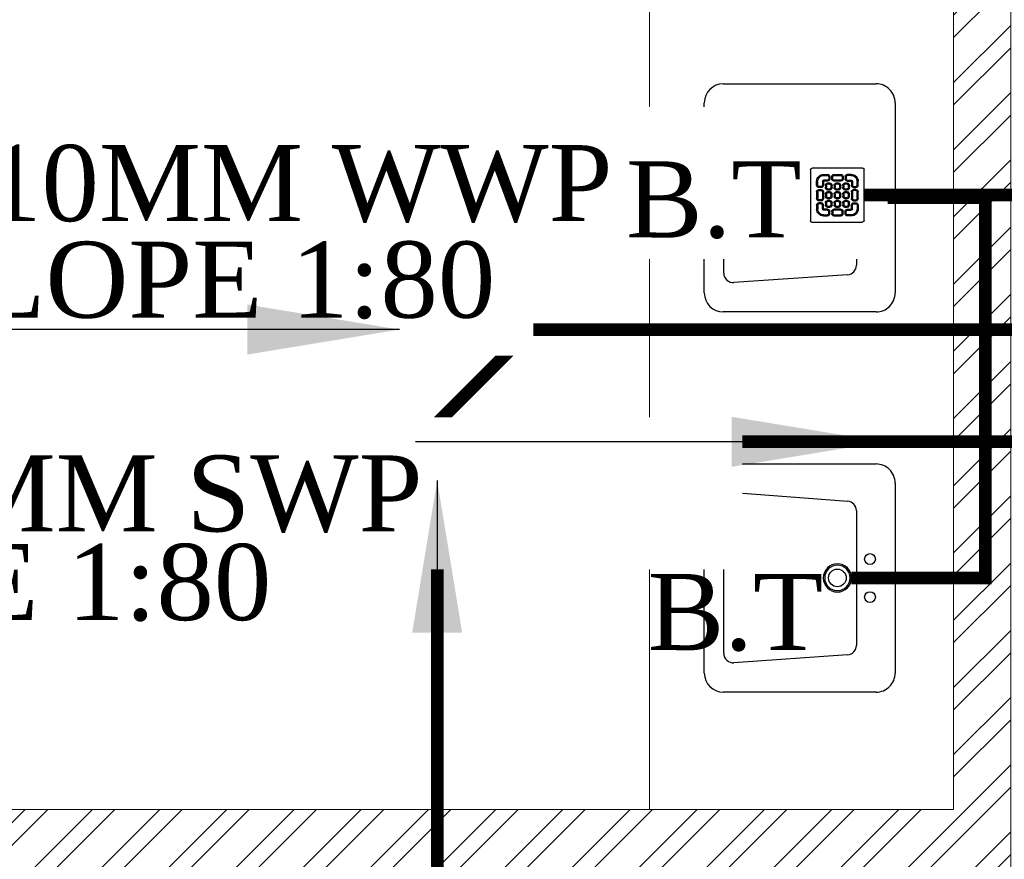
# Model space of a CAD drawing. Header units: inches. Extents: x 113025 to 158499, y 12149 to 30915.
# Tile 35 of 167: x 124064 to 124142, y 21374 to 21440. Entities that reach past the tile are written whole.
import ezdxf

# ---------------------------------------------------------------- set-up
doc = ezdxf.new("R2010")
doc.units = ezdxf.units.IN
doc.header["$MEASUREMENT"] = 0
doc.layers.add('PD_025_TEXT', color=61, linetype='Continuous')
for name, color, linetype, lineweight in [('PD_BRICK WALL_115', 134, 'Continuous', 30), ('PD_FIXTURE', 21, 'Continuous', 25), ('PD_HATCH', 45, 'Continuous', 9), ('PP- 50DIA Soil Waste Sewer pipe', 54, 'Continuous', 25), ('PP- 75DIA Soil Waste Sewer pipe', 90, 'Continuous', 9), ('PP-Soil Pipe', 1, 'Continuous', 25), ('PP-TEXT', 7, 'Continuous', 40), ('PP-WWP', 3, 'Continuous', 25)]:
    doc.layers.add(name, color=color, linetype=linetype, lineweight=lineweight)
doc.styles.add('Arial', font='GOTHIC.TTF')
doc.styles.get("Standard").update_dxf_attribs({"font": 'arial.ttf', "height": 6})
doc.styles.add('style1', font='arial.ttf', dxfattribs={"height": 500})
doc.dimstyles.new('ISO-10', dxfattribs={"dimtxt": 6, "dimasz": 0.5, "dimexe": 1.25, "dimexo": 0.625, "dimtad": 1, "dimtoh": 1, "dimdec": 1, "dimlunit": 4, "dimtxsty": 'Standard', "dimblk": 'ARCHTICK', "dimcen": 2.5, "dimclrt": 3, "dimadec": 0, "dimazin": 0, "dimtfac": 1, "dimtdec": 1, "dimtmove": 1, "dimatfit": 3, "dimfxl": 1, "dimarcsym": 0})

# ---------------------------------------------------------------- blocks, each defined once
blk = doc.blocks.new('LV')
at = {"color": 251}
for p, q in [((-254.0401739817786, 510.1021831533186), (254.0401739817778, 510.1021831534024)), ((-304.8401739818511, 50.80000000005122), (-304.8401739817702, 459.3021831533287)), ((-201.0144701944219, 458.0358644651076), (203.0815871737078, 458.0358644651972)), ((304.840173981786, 459.3021831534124), (304.8401739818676, 50.79999999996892)), ((-205.3310171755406, 127.0031444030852), (-226.34620448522, 430.7748868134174)), ((228.4004074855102, 430.6067419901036), (205.474748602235, 126.8349995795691)), ((180.1559282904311, 103.4641220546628), (-179.9992828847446, 103.4641220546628)), ((254.0401739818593, -4.11546e-11), (-254.0401739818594, 4.11546e-11))]:
    blk.add_line(p, q, dxfattribs=at)
for centre, radius in [((0.3542386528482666, 154.2893231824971), 23.5787407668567), ((-50.8000000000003, 67.18562783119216), 14.42670316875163), ((-2.274e-13, 67.18562783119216), 15.31096988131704), ((50.79999999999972, 67.18562783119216), 14.42670316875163)]:
    blk.add_circle(centre, radius, dxfattribs=at)
for centre, radius, start, end in [((-254.0401739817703, 459.3021831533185), 50.8, 90.00000000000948, 179.9999999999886), ((254.040173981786, 459.3021831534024), 50.8, 1.15136e-11, 90.0000000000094), ((-201.0144701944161, 432.6358644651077), 25.4, 90.0000000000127, 184.201645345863), ((203.0815871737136, 432.6358644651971), 25.4, 355.4179460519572, 90.00000000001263), ((-179.9992828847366, 128.8641220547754), 25.4, 184.2016453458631, 269.9999999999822), ((180.1559282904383, 128.8641220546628), 25.4, 269.9999999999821, 355.4179460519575), ((-254.0401739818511, 50.80000000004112), 50.8, 179.9999999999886, 269.9999999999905), ((254.0401739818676, 50.7999999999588), 50.8, 269.9999999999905, 1.14754e-11)]:
    blk.add_arc(centre, radius, start, end, dxfattribs=at)
blk = doc.blocks.new('FIRST FLOOR PLAN 0')
at = {"layer": 'PD_HATCH', "lineweight": 5}
h = blk.add_hatch(dxfattribs=at)
h.set_pattern_fill('ANSI32', color=251, scale=10)
h.set_pattern_definition([(45, (-550.7705653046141, -242.3817885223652), (-2.651650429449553, 2.651650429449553), []), (45, (-549.0027983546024, -242.3817885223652), (-2.651650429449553, 2.651650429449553), [])])
h.paths.add_polyline_path([(-539.9997091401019, -240.2998080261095), (-583.2497091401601, -240.2998080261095), (-583.2497091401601, -244.7998080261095), (-539.9997091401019, -244.7998080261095)])
h.paths.add_polyline_path([(-625.2497091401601, -240.2998080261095), (-668.4997091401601, -240.2998080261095), (-668.4997091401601, -244.7998080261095), (-625.2497091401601, -244.7998080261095)], flags=17)
h.paths.add_polyline_path([(-539.9997091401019, -323.4998080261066), (-539.9997091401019, -327.9998080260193), (-377.9997091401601, -327.9998080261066), (-377.9997091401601, -323.4998080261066), (-530.9997091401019, -323.4998080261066), (-530.9997091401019, -233.9998080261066), (-470.9997091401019, -233.9998080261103), (-470.9997091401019, -257.9998080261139), (-466.4997091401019, -257.9998080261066), (-466.4997091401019, -233.9998080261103), (-386.9997091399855, -233.9998080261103), (-386.9997091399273, -261.9998080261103), (-382.4997091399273, -261.9998080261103), (-382.4997091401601, -102.9998080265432), (-377.9997091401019, -102.9998080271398), (-377.9997091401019, -98.49980802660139), (-386.9997091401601, -98.49980802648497), (-386.9997091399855, -224.9998080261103), (-530.9997091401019, -224.9998080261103), (-530.9997091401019, -8.9998324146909), (-539.9997091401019, -8.9998324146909)])
h.paths.add_polyline_path([(-595.4997039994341, -332.9374820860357), (-590.9997039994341, -332.9374820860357), (-590.9997039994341, -327.9998080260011), (-581.9997091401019, -327.9998080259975), (-581.9997091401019, -323.4998080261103), (-668.4997091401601, -323.4998080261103), (-668.4997091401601, -167.9998080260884), (-745.4997091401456, -167.9998080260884), (-745.4997091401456, -172.4998080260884), (-672.9997091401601, -172.4998080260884), (-672.9997091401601, -323.4998080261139), (-728.9997091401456, -323.4998080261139), (-728.9997091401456, -327.9998080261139), (-595.4997039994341, -327.9998080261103)])
at = {"layer": 'PD_BRICK WALL_115', "color": 251, "lineweight": 5}
blk.add_lwpolyline([(-377.9997091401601, -323.4998080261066), (-530.9997091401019, -323.4998080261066), (-530.9997091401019, -233.9998080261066), (-470.9997091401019, -233.9998080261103), (-470.9997091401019, -257.9998080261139), (-466.4997091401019, -257.9998080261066), (-466.4997091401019, -233.9998080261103), (-386.9997091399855, -233.9998080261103), (-386.9997091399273, -261.9998080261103), (-382.4997091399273, -261.9998080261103), (-382.4997091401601, -102.9998080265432), (-377.9997091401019, -102.9998080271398), (-377.9997091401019, -98.49980802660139), (-386.9997091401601, -98.49980802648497), (-386.9997091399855, -224.9998080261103), (-530.9997091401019, -224.9998080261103), (-530.9997091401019, -8.9998324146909), (-539.9997091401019, -8.9998324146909), (-539.9997091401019, -323.4998080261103), (-539.9997091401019, -323.4998080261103)], dxfattribs=at)
at = {"layer": 'PD_FIXTURE', "color": 251, "lineweight": 5, "ltscale": 12}
blk.add_line((-410.9997091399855, -224.9998080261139), (-410.9997091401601, -98.49980802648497), dxfattribs=at)
at = {"layer": 'PD_FIXTURE', "color": 251, "ltscale": 12, "xscale": 0.0295236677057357, "yscale": 0.0295236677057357, "zscale": 0.0295236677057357, "rotation": 90}
for p in [(-391.6187668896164, -176.7498080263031), (-391.6187668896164, -206.7498080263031)]:
    blk.add_blockref('LV', p, dxfattribs=at)
at = {"layer": 'PD_025_TEXT', "color": 251, "insert": (-673.399731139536, -125.9232642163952), "char_height": 8, "width": 128.4952190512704, "attachment_point": 1, "style": 'style1'}
blk.add_mtext('\\pi40.589;KITCHEN \\P\\pi32.72;+ STORAGE\\P\\pi21.937;+ DISHWASHER\\P\\pi28.559;(16\'-9" x 26\'2")', dxfattribs=at)
blk = doc.blocks.new('BT-PP')
for radius in [37.51963646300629, 33.76767281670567]:
    blk.add_circle((0, 4.547473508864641e-13), radius)
blk = doc.blocks.new('PP-GRATING')
at = {"linetype": 'Continuous'}
for p, q in [((-53.13747282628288, -49.44342391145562), (-53.13747282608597, 49.44342391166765)), ((-49.72758152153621, 52.85331521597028), (49.72758152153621, 52.85331521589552)), ((-27.56328804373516, 40.69137005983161), (-27.56328804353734, 38.6454352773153)), ((-19.60687500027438, 40.69137005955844), (-27.56328705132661, 40.69137005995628)), ((-19.60687500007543, 38.6454352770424), (-27.56328705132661, 38.6454352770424)), ((-19.60687500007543, 38.6454352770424), (-19.60687500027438, 40.69137005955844)), ((-7.103939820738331, 38.64543329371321), (-7.103939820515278, 40.69136807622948)), ((-7.103940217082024, 40.6913679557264), (6.535625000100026, 40.6913679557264)), ((-7.103940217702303, 38.64543317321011), (6.535625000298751, 38.64543317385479)), ((6.535625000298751, 40.6913680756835), (6.535625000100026, 38.64543329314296)), ((19.03855978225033, 40.69137005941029), (26.99497183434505, 40.69137005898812)), ((19.03855978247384, 38.64543527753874), (19.03855978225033, 40.69137005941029)), ((19.03855978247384, 38.64543527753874), (26.99497183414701, 38.64543527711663)), ((26.99497282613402, 40.69137005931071), (26.99497282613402, 38.64543527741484)), ((52.56915760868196, 50.01173912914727), (52.5691576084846, -48.87510869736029)), ((-38.92959239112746, 27.27913092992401), (-40.9755271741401, 27.27913092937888)), ((-40.9755271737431, 27.27913152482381), (-40.9755271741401, 19.32271800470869)), ((-38.92959239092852, 19.32271800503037), (-40.97552717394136, 19.32271811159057)), ((-38.92959239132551, 27.2791315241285), (-38.92959239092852, 19.32271800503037)), ((-29.83654891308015, 19.32271788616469), (-29.83654891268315, 27.27913104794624)), ((-27.79061413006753, 27.27913104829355), (-29.83654891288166, 27.27913092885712)), ((-29.83654891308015, 19.32271788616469), (-27.79061413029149, 19.32271788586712)), ((-27.79061413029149, 19.32271788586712), (-27.79061413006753, 27.27913104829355)), ((-27.56328804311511, 29.55239179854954), (-27.56328804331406, 27.5064570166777)), ((-27.56328804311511, 29.55239179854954), (-19.60687539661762, 29.55239179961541)), ((-27.56328804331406, 27.5064570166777), (-19.60687539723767, 27.50645701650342)), ((-23.92607065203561, 14.77619622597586), (-23.92607065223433, 19.32271792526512)), ((-21.88013586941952, 19.32271792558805), (-23.92607065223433, 19.32271792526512)), ((-21.88013586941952, 14.77619626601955), (-21.88013586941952, 19.32271788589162)), ((-19.60687539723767, 27.50645701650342), (-19.60687539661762, 29.55239179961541)), ((-19.60687500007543, 23.64191361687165), (-15.06035345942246, 23.64191361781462)), ((-19.60687499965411, 21.59597883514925), (-19.60687500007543, 23.64191361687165)), ((-19.60687480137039, 21.59597875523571), (-15.0603532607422, 21.59597875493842)), ((-17.3336141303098, 31.82565266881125), (-17.33361413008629, 36.37217436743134)), ((-15.28767934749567, 36.37217433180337), (-17.3336141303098, 36.37217433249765)), ((-17.3336141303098, 31.82565266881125), (-15.2876793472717, 31.82565266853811)), ((-15.2876793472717, 31.82565266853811), (-15.28767934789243, 36.37217436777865)), ((-15.06035345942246, 23.64191361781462), (-15.06035345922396, 21.59597883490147)), ((-12.78709239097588, 19.32271784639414), (-12.78709239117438, 14.77619614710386)), ((-10.74115760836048, 19.32271796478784), (-12.78709239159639, 19.32271796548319)), ((-11.42313586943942, 36.37217242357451), (-11.42313586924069, 31.8256507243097)), ((-9.377201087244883, 36.37217242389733), (-11.42313586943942, 36.37217242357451)), ((-11.42313586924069, 31.82565076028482), (-9.377201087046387, 31.82565072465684)), ((-10.74115760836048, 19.32271796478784), (-10.74115760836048, 14.77619634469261)), ((-9.377201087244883, 36.37217242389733), (-9.377201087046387, 31.82565072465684)), ((-7.103940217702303, 29.55238981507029), (6.535625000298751, 29.55238981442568)), ((-7.103940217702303, 29.55238981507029), (-7.103940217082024, 27.50645503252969)), ((-7.103940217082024, 27.50645503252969), (6.535625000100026, 27.50645503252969)), ((-6.876614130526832, 14.7761961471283), (-6.876614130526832, 19.32271784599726)), ((-4.830679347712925, 19.3227178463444), (-6.876614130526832, 19.32271784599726)), ((-4.830679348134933, 14.77619614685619), (-4.830679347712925, 19.3227178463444)), ((-2.557418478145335, 23.64191353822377), (1.98910306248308, 23.64191353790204)), ((-2.55741847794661, 21.59597875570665), (-2.557418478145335, 23.64191353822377)), ((-2.55741847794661, 21.59597875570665), (1.989103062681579, 21.59597875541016)), ((1.98910306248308, 23.64191353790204), (1.989103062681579, 21.59597875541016)), ((4.262364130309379, 19.32271788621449), (4.262364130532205, 14.77619626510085)), ((6.308298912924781, 19.32271788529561), (4.262364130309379, 19.32271788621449)), ((6.308298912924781, 19.32271788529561), (6.308298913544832, 14.77619626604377)), ((6.535625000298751, 29.55238981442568), (6.535625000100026, 27.50645503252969)), ((8.808885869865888, 31.82565068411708), (8.808885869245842, 36.37217230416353)), ((10.85482065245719, 36.37217219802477), (8.808885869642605, 36.37217219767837)), ((8.808885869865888, 31.82565068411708), (10.85482065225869, 31.82565068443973)), ((10.17284239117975, 14.77619614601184), (10.1728423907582, 19.32271784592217)), ((12.21877717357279, 19.32271784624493), (10.1728423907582, 19.32271784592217)), ((10.85482065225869, 31.82565068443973), (10.85482065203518, 36.37217230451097)), ((12.21877717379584, 14.77619614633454), (12.21877717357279, 19.32271784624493)), ((14.49203804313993, 23.64191353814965), (19.03855958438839, 23.64191353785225)), ((14.49203804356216, 21.59597875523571), (14.49203804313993, 23.64191353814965)), ((14.49203804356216, 21.59597875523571), (19.03855958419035, 21.59597875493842)), ((14.71936413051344, 31.82565266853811), (14.71936413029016, 36.37217436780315)), ((14.71936413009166, 36.3721743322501), (16.76529891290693, 36.37217433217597)), ((16.76529891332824, 31.82565266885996), (14.71936413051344, 31.82565266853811)), ((16.76529891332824, 31.82565266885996), (16.76529891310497, 36.37217436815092)), ((26.99497282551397, 29.55239179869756), (19.03856017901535, 29.55239179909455)), ((19.03856017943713, 27.50645701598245), (19.03856017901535, 29.55239179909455)), ((26.99497282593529, 27.50645701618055), (19.03856017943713, 27.50645701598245)), ((19.03855958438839, 23.64191353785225), (19.03855958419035, 21.59597875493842)), ((21.31182065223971, 19.32271788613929), (21.31182065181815, 14.77619626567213)), ((23.35775543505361, 19.32271788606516), (21.31182065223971, 19.32271788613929)), ((23.35775543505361, 19.32271788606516), (23.35775543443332, 14.776196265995)), ((26.99497282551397, 29.55239179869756), (26.99497282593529, 27.50645701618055)), ((27.22229891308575, 19.32271788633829), (27.22229891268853, 27.27913104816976)), ((27.22229891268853, 27.27913104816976), (29.26823369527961, 27.27913092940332)), ((29.26823369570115, 19.32271788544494), (27.22229891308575, 19.32271788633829)), ((29.26823369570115, 19.32271788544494), (29.2682336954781, 27.27913104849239)), ((38.36127717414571, 27.2791315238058), (38.36127717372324, 19.3227180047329)), ((38.36127717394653, 27.27913092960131), (40.40721195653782, 27.27913092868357)), ((38.36127717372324, 19.3227180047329), (40.40721195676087, 19.32271811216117)), ((40.40721195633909, 27.2791315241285), (40.40721195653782, 19.32271800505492)), ((-40.97552717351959, 6.819783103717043), (-40.97552717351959, -6.819781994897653)), ((-38.92959239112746, 6.819783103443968), (-40.97552717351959, 6.819783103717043)), ((-38.92959239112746, 6.819783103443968), (-38.92959239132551, -6.819781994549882)), ((-36.65633152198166, 17.04945701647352), (-32.10981017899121, 17.0494570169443)), ((-36.65633152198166, 17.04945701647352), (-36.65633152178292, 15.00352223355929)), ((-36.65633152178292, 15.00352223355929), (-32.10981017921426, 15.00352223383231)), ((-32.10980978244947, 11.1389787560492), (-36.65633132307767, 11.1389787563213)), ((-36.65633132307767, 11.1389787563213), (-36.65633132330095, 9.093043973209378)), ((-32.10980978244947, 9.093043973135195), (-36.65633132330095, 9.093043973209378)), ((-32.10980978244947, 9.093043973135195), (-32.10980978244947, 11.1389787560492)), ((-29.83654891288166, -6.819782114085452), (-29.83654891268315, 6.819783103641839)), ((-29.83654891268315, 6.819783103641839), (-27.79061413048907, 6.819783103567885)), ((-27.79061413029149, -6.819782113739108), (-27.79061413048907, 6.819783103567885)), ((-21.88013586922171, 14.77619622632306), (-23.92607065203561, 14.77619622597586)), ((-23.92607065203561, -2.27326066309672), (-23.92607065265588, 2.273261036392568)), ((-21.8801358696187, 2.273261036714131), (-23.92607065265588, 2.273261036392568)), ((-21.8801358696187, -2.273260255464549), (-21.8801358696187, 2.273261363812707)), ((-15.06035365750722, 12.50293527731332), (-19.60687499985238, 12.50293527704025)), ((-19.60687460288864, 12.50293535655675), (-19.60687460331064, 10.45700057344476)), ((-15.0603532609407, 10.45700057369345), (-19.60687460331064, 10.45700057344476)), ((-19.60687499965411, 6.592456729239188), (-15.06035345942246, 6.592456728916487)), ((-19.60687499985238, 4.546521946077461), (-19.60687499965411, 6.592456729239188)), ((-19.60687480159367, 4.546522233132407), (-15.0603532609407, 4.546522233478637)), ((-15.06035326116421, 12.50293535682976), (-15.0603532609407, 10.45700057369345)), ((-15.06035345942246, 6.592456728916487), (-15.06035345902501, 4.546521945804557)), ((-12.78709239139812, 14.7761963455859), (-10.74115760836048, 14.77619634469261)), ((-12.78709239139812, 2.273261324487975), (-12.78709239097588, -2.273260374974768)), ((-10.74115760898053, 2.27326107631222), (-12.78709239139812, 2.273261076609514)), ((-10.74115760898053, 2.27326107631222), (-10.74115760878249, -2.273260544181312)), ((-4.830679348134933, 14.77619614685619), (-6.876614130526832, 14.7761961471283)), ((-6.876614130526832, -2.273260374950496), (-6.876614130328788, 2.273261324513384)), ((-4.830679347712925, 2.273261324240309), (-6.876614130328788, 2.273261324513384)), ((-4.830679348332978, -2.273260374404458), (-4.830679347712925, 2.273261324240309)), ((1.98910326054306, 12.50293527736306), (-2.557418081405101, 12.50293527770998)), ((-2.557418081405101, 12.50293527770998), (-2.557418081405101, 10.45700049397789)), ((1.989103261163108, 10.45700049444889), (-2.557418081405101, 10.45700049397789)), ((-2.557418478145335, 6.592457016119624), (1.98910306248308, 6.592457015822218)), ((-2.557418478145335, 4.546522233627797), (-2.557418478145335, 6.592457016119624)), ((-2.557418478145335, 4.546522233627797), (1.98910306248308, 4.546522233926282)), ((1.98910326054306, 12.50293527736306), (1.989103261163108, 10.45700049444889)), ((1.98910306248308, 6.592457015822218), (1.98910306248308, 4.546522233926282)), ((4.262364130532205, 14.77619626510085), (6.308298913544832, 14.77619626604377)), ((4.262364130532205, 2.273261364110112), (4.262364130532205, -2.273260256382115)), ((6.308298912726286, 2.273261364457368), (4.262364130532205, 2.273261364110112)), ((6.308298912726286, 2.273261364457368), (6.308298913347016, -2.273260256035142)), ((12.21877717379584, 14.77619614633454), (10.17284239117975, 14.77619614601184)), ((10.17284239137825, -2.273260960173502), (10.17284239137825, 2.273260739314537)), ((12.21877717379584, 2.273260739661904), (10.17284239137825, 2.273260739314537)), ((12.21877717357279, -2.273260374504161), (12.21877717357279, 2.273261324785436)), ((19.03855978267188, 12.50293527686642), (14.49203844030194, 12.50293527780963)), ((14.49203844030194, 12.50293527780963), (14.49203843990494, 10.45700049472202)), ((19.03855978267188, 10.45700049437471), (14.49203843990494, 10.45700049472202)), ((14.49203804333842, 6.592456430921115), (19.0385595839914, 6.59245643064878)), ((14.49203804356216, 4.546521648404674), (14.49203804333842, 6.592456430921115)), ((14.49203804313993, 4.546522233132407), (19.03855958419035, 4.546522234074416)), ((19.03855978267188, 12.50293527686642), (19.03855978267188, 10.45700049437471)), ((19.0385595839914, 6.59245643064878), (19.03855958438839, 4.546521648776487)), ((21.31182065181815, 14.77619626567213), (23.35775543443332, 14.776196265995)), ((21.31182065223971, 2.273261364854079), (21.31182065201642, -2.273260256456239)), ((23.35775543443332, 2.273260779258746), (21.3118206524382, 2.27326077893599)), ((23.35775543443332, 2.273260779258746), (23.35775543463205, -2.273260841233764)), ((27.22229891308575, -6.819782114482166), (27.22229891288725, 6.819783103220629)), ((29.26823369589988, 6.819783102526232), (27.22229891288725, 6.819783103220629)), ((29.2682336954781, -6.819782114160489), (29.26823369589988, 6.819783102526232)), ((36.08801630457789, 17.04945701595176), (31.54149496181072, 17.04945701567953)), ((36.08801630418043, 15.00352223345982), (31.54149496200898, 15.00352223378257)), ((31.5414945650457, 11.13897875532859), (36.0880161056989, 11.13897875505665)), ((31.5414945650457, 9.09304397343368), (31.5414945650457, 11.13897875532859)), ((31.5414945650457, 9.09304397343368), (36.08801610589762, 9.093043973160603)), ((36.08801630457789, 17.04945701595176), (36.08801630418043, 15.00352223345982)), ((36.0880161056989, 11.13897875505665), (36.08801610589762, 9.093043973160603)), ((38.36127717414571, 6.819783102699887), (38.36127717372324, -6.819781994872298)), ((38.36127717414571, 6.819783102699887), (40.40721195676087, 6.819783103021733)), ((40.40721195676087, 6.819783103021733), (40.40721195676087, -6.819781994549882)), ((-40.9755271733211, -6.819781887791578), (-38.92959239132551, -6.819781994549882)), ((-36.65633152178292, -9.093042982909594), (-32.10981017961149, -9.093042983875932)), ((-36.65633152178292, -9.093042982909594), (-36.65633152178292, -11.13897776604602)), ((-36.65633152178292, -11.13897776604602), (-32.10981017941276, -11.13897776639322)), ((-36.65633152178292, -17.04945743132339), (-36.65633152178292, -15.00352264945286)), ((-36.65633152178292, -15.00352264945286), (-32.10981017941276, -15.00352264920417)), ((-36.65633152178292, -17.04945743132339), (-32.10981017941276, -17.04945743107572)), ((-32.10981017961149, -9.093042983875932), (-32.10981053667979, -11.13897776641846)), ((-29.83654891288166, -6.819782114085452), (-27.79061413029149, -6.819782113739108)), ((-21.8801358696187, -2.273260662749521), (-23.92607065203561, -2.27326066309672)), ((-23.92607065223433, -19.32271681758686), (-23.92607065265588, -14.77619511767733)), ((-21.8801358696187, -14.77619511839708), (-23.92607065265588, -14.77619511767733)), ((-21.8801358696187, -19.32271677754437), (-21.88013586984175, -14.77619515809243)), ((-19.60687500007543, -10.45699942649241), (-15.06035345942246, -10.456999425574)), ((-19.60687499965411, -12.50293420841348), (-19.60687500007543, -10.45699942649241)), ((-15.06035365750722, -4.546521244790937), (-19.60687499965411, -4.546521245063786)), ((-19.60687460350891, -4.546521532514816), (-19.60687460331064, -6.592456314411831)), ((-15.06035326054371, -6.592456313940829), (-19.60687460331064, -6.592456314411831)), ((-19.6068748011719, -12.50293428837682), (-15.0603532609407, -12.50293428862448)), ((-15.0603532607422, -4.546521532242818), (-15.06035326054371, -6.592456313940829)), ((-15.06035345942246, -10.456999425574), (-15.06035345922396, -12.5029342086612)), ((-12.78709239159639, -2.27326054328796), (-10.74115760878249, -2.273260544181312)), ((-12.78709239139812, -14.77619519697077), (-12.78709239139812, -19.32271689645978)), ((-10.74115760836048, -14.77619507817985), (-12.78709239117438, -14.77619507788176)), ((-10.74115760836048, -14.77619507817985), (-10.74115760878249, -19.32271669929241)), ((-4.830679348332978, -2.273260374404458), (-6.876614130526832, -2.273260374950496)), ((-6.876614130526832, -19.32271689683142), (-6.876614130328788, -14.77619519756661)), ((-4.830679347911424, -14.77619519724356), (-6.876614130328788, -14.77619519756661)), ((-4.830679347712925, -19.32271689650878), (-4.830679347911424, -14.77619519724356)), ((1.98910326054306, -4.546521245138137), (-2.557418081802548, -4.546521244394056)), ((-2.557418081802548, -4.546521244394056), (-2.557418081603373, -6.59245602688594)), ((1.989103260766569, -6.592456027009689), (-2.557418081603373, -6.59245602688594)), ((-2.557418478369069, -10.45699950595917), (1.98910306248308, -10.45699950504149)), ((-2.557418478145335, -12.50293428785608), (-2.557418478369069, -10.45699950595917)), ((-2.557418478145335, -12.50293428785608), (1.98910306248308, -12.5029342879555)), ((1.98910326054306, -4.546521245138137), (1.989103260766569, -6.592456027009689)), ((1.98910306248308, -10.45699950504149), (1.98910306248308, -12.5029342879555)), ((4.262364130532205, -2.273260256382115), (6.308298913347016, -2.273260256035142)), ((4.262364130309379, -14.77619515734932), (4.262364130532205, -19.32271677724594)), ((6.308298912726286, -14.77619515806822), (4.262364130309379, -14.77619515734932)), ((6.308298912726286, -14.77619515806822), (6.308298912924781, -19.32271677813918)), ((12.21877717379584, -2.273260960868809), (10.17284239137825, -2.273260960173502)), ((10.1728423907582, -19.32271689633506), (10.17284239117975, -14.77619519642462)), ((12.21877717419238, -14.77619519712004), (10.17284239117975, -14.77619519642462)), ((12.21877717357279, -19.32271689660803), (12.21877717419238, -14.77619519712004)), ((19.03855978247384, -4.54652124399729), (14.4920384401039, -4.546521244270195)), ((14.49203843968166, -4.546521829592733), (14.4920384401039, -6.592456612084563)), ((19.03855978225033, -6.592456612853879), (14.4920384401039, -6.592456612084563)), ((14.49203804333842, -10.45699950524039), (19.03855958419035, -10.4569995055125)), ((14.49203804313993, -12.50293428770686), (14.49203804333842, -10.45699950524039)), ((14.49203804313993, -12.50293428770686), (19.03855958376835, -12.50293428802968)), ((19.03855978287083, -4.546521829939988), (19.03855978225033, -6.592456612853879)), ((19.03855958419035, -10.4569995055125), (19.03855958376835, -12.50293428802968)), ((21.31182065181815, -2.273260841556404), (23.35775543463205, -2.273260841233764)), ((21.31182065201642, -14.77619515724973), (21.31182065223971, -19.32271677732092)), ((23.35775543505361, -14.77619515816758), (21.31182065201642, -14.77619515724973)), ((23.35775543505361, -14.77619515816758), (23.35775543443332, -19.32271677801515)), ((29.2682336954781, -6.819782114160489), (27.22229891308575, -6.819782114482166)), ((36.0880163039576, -9.09304298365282), (31.54149496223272, -9.093042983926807)), ((31.54149496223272, -9.093042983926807), (31.54149531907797, -11.13897776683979)), ((36.08801630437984, -11.13897776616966), (31.54149496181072, -11.13897776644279)), ((36.0880163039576, -15.00352264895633), (31.54149496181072, -15.00352264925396)), ((36.08801630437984, -17.04945743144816), (31.54149496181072, -17.04945743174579)), ((36.0880163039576, -9.09304298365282), (36.08801630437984, -11.13897776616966)), ((36.08801630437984, -17.04945743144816), (36.0880163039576, -15.00352264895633)), ((40.40721195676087, -6.819781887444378), (38.36127717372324, -6.819781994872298)), ((-40.9755271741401, -27.27913193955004), (-40.9755271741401, -19.32271842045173)), ((-38.92959239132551, -19.32271842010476), (-40.97552717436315, -19.32271852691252)), ((-38.92959239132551, -27.2791313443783), (-40.97552717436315, -27.27913134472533)), ((-38.92959239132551, -27.27913193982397), (-38.92959239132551, -19.32271842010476)), ((-29.83654891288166, -19.32271830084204), (-27.79061413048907, -19.32271830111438)), ((-29.83654891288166, -19.32271830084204), (-29.83654891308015, -27.27913146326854)), ((-27.79061413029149, -27.27913146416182), (-29.83654891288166, -27.27913134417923)), ((-27.79061413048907, -19.32271830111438), (-27.79061413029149, -27.27913146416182)), ((-27.56328804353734, -27.50645743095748), (-19.60687539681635, -27.50645743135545)), ((-27.56328804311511, -29.55239221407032), (-27.56328804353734, -27.50645743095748)), ((-27.56328804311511, -29.55239221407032), (-19.60687539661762, -29.5523922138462)), ((-21.88013586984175, -19.32271681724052), (-23.92607065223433, -19.32271681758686)), ((-15.0603532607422, -21.59597776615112), (-19.60687500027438, -21.59597776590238)), ((-19.60687539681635, -27.50645743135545), (-19.60687539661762, -29.5523922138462)), ((-19.60687460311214, -21.59597768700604), (-19.60687460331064, -23.6419124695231)), ((-15.06035326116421, -23.64191246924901), (-19.60687460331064, -23.6419124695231)), ((-17.33361413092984, -31.82565308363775), (-17.33361413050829, -36.37217478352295)), ((-17.33361413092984, -31.82565308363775), (-15.28767934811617, -31.82565308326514)), ((-15.28767934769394, -36.37217474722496), (-17.33361413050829, -36.37217474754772)), ((-15.28767934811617, -31.82565308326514), (-15.28767934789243, -36.37217478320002)), ((-15.0603532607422, -21.59597768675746), (-15.06035326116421, -23.64191246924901)), ((-12.78709239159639, -19.32271669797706), (-10.74115760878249, -19.32271669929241)), ((-11.42313586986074, -36.37217341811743), (-11.42313587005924, -31.82565171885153)), ((-11.42313587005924, -31.82565175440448), (-9.377201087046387, -31.82565171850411)), ((-9.377201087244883, -36.37217341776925), (-11.42313586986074, -36.37217341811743)), ((-9.377201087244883, -36.37217341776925), (-9.377201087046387, -31.82565171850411)), ((-7.103940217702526, -27.5064560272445), (6.535624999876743, -27.50645602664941)), ((-7.103940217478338, -29.55239081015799), (-7.103940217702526, -27.5064560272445)), ((-7.103940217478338, -29.55239081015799), (6.535624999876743, -29.5523908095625)), ((-4.830679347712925, -19.32271689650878), (-6.876614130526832, -19.32271689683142)), ((1.989103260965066, -21.59597776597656), (-2.557418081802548, -21.59597776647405)), ((-2.557418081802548, -21.59597776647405), (-2.557418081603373, -23.64191254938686)), ((1.989103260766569, -23.64191254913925), (-2.557418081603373, -23.64191254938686)), ((1.989103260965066, -21.59597776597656), (1.989103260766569, -23.64191254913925)), ((4.262364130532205, -19.32271677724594), (6.308298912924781, -19.32271677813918)), ((6.535624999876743, -29.5523908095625), (6.535624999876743, -27.50645602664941)), ((8.808885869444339, -31.82565168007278), (8.808885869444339, -36.37217329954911)), ((8.808885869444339, -31.82565168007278), (10.85482065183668, -31.82565167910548)), ((8.83294082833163, -36.42318279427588), (10.87884350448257, -36.4346446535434)), ((12.21877717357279, -19.32271689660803), (10.1728423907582, -19.32271689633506)), ((10.85482065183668, -31.82565167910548), (10.85482065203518, -36.37217329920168)), ((19.03855978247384, -21.59597776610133), (14.49203804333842, -21.59597776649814)), ((14.4920384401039, -21.59597776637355), (14.4920384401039, -23.64191254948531)), ((19.03855978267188, -23.64191254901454), (14.4920384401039, -23.64191254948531)), ((14.71936413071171, -31.82565308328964), (14.71936412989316, -36.37217478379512)), ((16.76529891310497, -31.82565308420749), (14.71936413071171, -31.82565308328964)), ((14.71936412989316, -36.3721747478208), (16.76529891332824, -36.37217474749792)), ((16.76529891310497, -31.82565308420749), (16.76529891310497, -36.37217478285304)), ((19.03855978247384, -21.59597776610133), (19.03855978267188, -23.64191254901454)), ((26.99497282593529, -27.50645743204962), (19.03856017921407, -27.50645743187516)), ((19.03856017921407, -27.50645743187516), (19.03856017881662, -29.55239221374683)), ((26.99497282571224, -29.55239221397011), (19.03856017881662, -29.55239221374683)), ((21.31182065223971, -19.32271677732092), (23.35775543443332, -19.32271677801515)), ((26.99497282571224, -29.55239221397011), (26.99497282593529, -27.50645743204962)), ((27.22229891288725, -19.32271830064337), (27.22229891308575, -27.27913146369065)), ((29.26823369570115, -19.32271830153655), (27.22229891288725, -19.32271830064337)), ((27.22229891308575, -27.27913146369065), (29.26823369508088, -27.27913134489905)), ((29.26823369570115, -19.32271830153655), (29.2682336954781, -27.279131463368)), ((38.36127717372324, -19.32271842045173), (40.40721195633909, -19.32271852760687)), ((38.36127717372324, -27.27913193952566), (38.36127717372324, -19.32271842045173)), ((38.36127717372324, -27.27913134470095), (40.40721195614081, -27.27913134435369)), ((40.40721195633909, -27.27913193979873), (40.40721195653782, -19.32271842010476)), ((49.15926630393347, -52.28500000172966), (-50.29589673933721, -52.28500000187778)), ((-27.56328804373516, -40.69137047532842), (-27.56328804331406, -38.64543569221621)), ((-19.60687500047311, -38.6454356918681), (-27.56328705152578, -38.64543569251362)), ((-19.60687500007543, -40.69137047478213), (-27.56328705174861, -40.69137047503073)), ((-19.60687500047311, -38.6454356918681), (-19.60687500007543, -40.69137047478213)), ((6.535624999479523, -38.64543428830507), (-7.103939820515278, -38.6454342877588)), ((-7.103939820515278, -38.6454342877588), (-7.103939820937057, -40.6913690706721)), ((6.535624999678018, -40.6913690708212), (-7.103939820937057, -40.6913690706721)), ((6.546979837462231, -38.68367258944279), (6.535517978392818, -40.72957526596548)), ((19.03855978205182, -38.64543569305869), (19.03855978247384, -40.69137047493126)), ((19.03855978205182, -38.64543569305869), (26.99497183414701, -38.64543569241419)), ((19.03855978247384, -40.69137047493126), (26.99497183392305, -40.69137047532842)), ((26.99497282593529, -40.69137047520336), (26.99497282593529, -38.64543569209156))]:
    blk.add_line(p, q, dxfattribs=at)
for centre, radius, start, end in [((-49.72758152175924, 49.44342391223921), 3.409891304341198, 89.99999999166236, 179.9999999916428), ((-27.56328804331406, 27.27913092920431), 13.41223913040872, 89.99999498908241, 179.9999970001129), ((-27.56328804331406, 27.27913092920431), 11.366304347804, 89.99999498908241, 179.9999970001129), ((-19.60687499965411, 36.37217440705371), 4.319195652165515, 359.9999990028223, 89.99999999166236), ((-19.60687499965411, 36.37217440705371), 2.273260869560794, 359.9999990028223, 89.99999999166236), ((-7.103940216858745, 36.37217242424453), 4.319195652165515, 89.99998998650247, 179.9999999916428), ((-7.103940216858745, 36.37217242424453), 2.273260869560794, 89.99998998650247, 179.9999999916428), ((6.535625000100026, 36.37217242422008), 4.319195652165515, 359.9999970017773, 89.99999999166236), ((6.535625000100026, 36.37217242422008), 2.273260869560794, 359.9999970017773, 89.99999999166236), ((19.03855978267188, 36.37217440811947), 4.319195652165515, 89.99999999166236, 180.0000010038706), ((19.03855978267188, 36.37217440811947), 2.273260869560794, 89.99999999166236, 180.0000010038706), ((26.99497282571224, 27.27913092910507), 13.41223913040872, 3.0032057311e-06, 90.00000499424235), ((26.99497282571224, 27.27913092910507), 11.366304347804, 3.0032057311e-06, 90.00000499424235), ((49.72758152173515, 50.01173912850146), 2.841576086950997, 359.9999999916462, 89.99999999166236), ((-36.65633152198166, 19.3227178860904), 4.319195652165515, 179.9999970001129, 269.9999999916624), ((-36.65633152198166, 19.3227178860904), 2.273260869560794, 179.9999970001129, 269.9999999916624), ((-32.10980978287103, 19.32271788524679), 4.319195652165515, 269.9999899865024, 359.9999999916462), ((-32.10980978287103, 19.32271788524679), 2.273260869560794, 269.9999899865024, 359.9999999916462), ((-27.56328804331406, 27.27913092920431), 2.273260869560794, 89.99999999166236, 179.9999970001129), ((-27.56328804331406, 27.27913092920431), 0.2273260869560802, 89.99999999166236, 179.9999970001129), ((-19.60687499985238, 19.32271796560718), 4.319195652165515, 89.99999999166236, 180.0000010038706), ((-19.60687499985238, 19.32271788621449), 2.273260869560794, 89.99999498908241, 179.9999999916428), ((-19.60687499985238, 19.32271796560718), 2.273260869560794, 89.99999999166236, 180.0000010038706), ((-19.60687499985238, 31.82565266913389), 4.319195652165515, 269.9999899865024, 359.9999999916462), ((-19.60687499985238, 31.82565266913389), 2.273260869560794, 269.9999899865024, 359.9999999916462), ((-15.0603532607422, 19.32271796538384), 4.319195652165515, 359.9999999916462, 90.00000499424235), ((-15.0603532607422, 19.32271788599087), 2.273260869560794, 359.9999990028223, 89.99999999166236), ((-7.103940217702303, 31.82565068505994), 4.319195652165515, 179.9999990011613, 269.9999999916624), ((-7.103940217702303, 31.82565068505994), 2.273260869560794, 179.9999990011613, 269.9999999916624), ((-2.557418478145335, 19.32271788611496), 4.319195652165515, 89.99999999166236, 180.0000010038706), ((-2.557418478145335, 19.32271788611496), 2.273260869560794, 89.99999999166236, 180.0000010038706), ((-2.557418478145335, 19.32271788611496), 2.273260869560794, 89.99999999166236, 180.0000010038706), ((1.989103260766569, 19.32271788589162), 4.319195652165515, 359.9999999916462, 90.00000499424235), ((1.989103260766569, 19.32271788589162), 2.273260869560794, 359.9999999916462, 90.00000499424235), ((6.535625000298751, 31.8256506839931), 4.319195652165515, 269.9999999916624, 359.9999999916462), ((6.535625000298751, 31.8256506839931), 2.273260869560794, 269.9999999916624, 359.9999999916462), ((14.49203804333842, 19.3227178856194), 4.319195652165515, 89.99999999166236, 180.0000010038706), ((14.49203804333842, 19.3227178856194), 2.273260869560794, 89.99999999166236, 180.0000010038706), ((19.03855978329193, 31.82565266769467), 4.319195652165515, 179.9999999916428, 270.0000099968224), ((19.03855978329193, 31.82565266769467), 2.273260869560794, 179.9999999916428, 270.0000099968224), ((19.03855978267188, 19.32271788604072), 4.319195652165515, 359.9999999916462, 90.00000499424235), ((19.03855978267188, 19.32271788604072), 2.273260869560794, 359.9999999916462, 90.00000499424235), ((26.99497282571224, 27.27913092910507), 2.273260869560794, 3.0032057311e-06, 89.99999999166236), ((26.99497282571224, 27.27913092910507), 0.2273260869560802, 3.0032057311e-06, 89.99999999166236), ((31.54149456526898, 19.32271788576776), 4.319195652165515, 179.9999999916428, 270.0000099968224), ((31.54149456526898, 19.32271788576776), 2.273260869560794, 179.9999999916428, 270.0000099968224), ((36.08801630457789, 19.32271788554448), 2.273260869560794, 269.9999999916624, 3.0032057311e-06), ((36.08801630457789, 19.32271788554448), 4.319195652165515, 269.9999999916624, 3.0032057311e-06), ((-36.65633152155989, 6.819783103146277), 4.319195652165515, 89.99999498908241, 179.9999999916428), ((-36.65633152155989, 6.819783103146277), 2.273260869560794, 89.99999498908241, 179.9999999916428), ((-32.10980978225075, 6.81978310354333), 4.319195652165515, 359.9999999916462, 89.99999999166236), ((-32.10980978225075, 6.81978310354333), 2.273260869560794, 359.9999999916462, 89.99999999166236), ((-19.60687499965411, 14.77619622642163), 4.319195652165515, 179.9999999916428, 270.0000099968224), ((-19.60687500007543, 2.273261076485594), 4.319195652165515, 89.99999999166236, 180.0000010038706), ((-19.60687499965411, 14.77619614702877), 2.273260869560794, 179.9999970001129, 269.9999999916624), ((-19.60687499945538, 2.273261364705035), 2.273260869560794, 89.99999498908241, 179.9999999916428), ((-19.60687500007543, 2.273261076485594), 2.273260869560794, 89.99999999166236, 180.0000010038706), ((-15.0603532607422, 14.77619614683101), 2.273260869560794, 269.9999899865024, 359.9999999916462), ((-15.06035326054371, 14.7761962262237), 4.319195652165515, 269.9999999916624, 3.0032057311e-06), ((-15.0603532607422, 2.273261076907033), 4.319195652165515, 359.9999999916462, 90.00000499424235), ((-15.0603532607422, 2.273261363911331), 2.273260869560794, 359.9999990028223, 89.99999999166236), ((-2.55741847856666, 14.77619614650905), 4.319195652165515, 179.9999999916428, 270.0000099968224), ((-2.557418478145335, 2.273261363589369), 4.319195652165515, 89.99999999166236, 180.0000010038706), ((-2.55741847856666, 14.77619614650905), 2.273260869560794, 179.9999999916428, 270.0000099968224), ((-2.557418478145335, 2.273261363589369), 2.273260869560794, 89.99999999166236, 180.0000010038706), ((-2.557418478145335, 2.273261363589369), 2.273260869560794, 89.99999999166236, 180.0000010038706), ((1.98910326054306, 14.77619614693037), 2.273260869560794, 269.9999999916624, 3.0032057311e-06), ((1.98910326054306, 14.77619614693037), 4.319195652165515, 269.9999999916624, 3.0032057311e-06), ((1.989103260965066, 2.273261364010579), 4.319195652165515, 359.9999999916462, 90.00000499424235), ((1.989103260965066, 2.273261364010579), 2.273260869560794, 359.9999999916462, 90.00000499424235), ((14.49203804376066, 14.77619614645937), 4.319195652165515, 179.9999999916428, 270.0000099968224), ((14.49203804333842, 2.273260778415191), 4.319195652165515, 89.99999999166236, 180.0000010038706), ((14.49203804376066, 14.77619614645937), 2.273260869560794, 179.9999999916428, 270.0000099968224), ((14.49203804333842, 2.273261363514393), 2.273260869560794, 89.99999999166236, 180.0000010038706), ((14.49203804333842, 2.273260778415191), 2.273260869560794, 89.99999999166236, 180.0000010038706), ((19.03855978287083, 14.77619614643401), 2.273260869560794, 269.9999999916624, 3.0032057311e-06), ((19.03855978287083, 14.77619614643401), 4.319195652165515, 269.9999999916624, 3.0032057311e-06), ((19.03855978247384, 2.273260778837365), 4.319195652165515, 359.9999999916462, 90.00000499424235), ((19.03855978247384, 2.273261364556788), 2.273260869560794, 359.9999999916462, 90.00000499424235), ((31.54149456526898, 6.819783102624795), 4.319195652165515, 89.99999999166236, 179.9999999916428), ((31.54149456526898, 6.819783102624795), 2.273260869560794, 89.99999999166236, 179.9999999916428), ((36.08801630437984, 6.819783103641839), 4.319195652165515, 359.9999999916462, 90.00000499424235), ((36.08801630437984, 6.819783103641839), 2.273260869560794, 359.9999999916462, 90.00000499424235), ((-36.65633152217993, -6.81978211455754), 4.319195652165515, 179.9999970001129, 269.9999999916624), ((-36.65633152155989, -19.32271830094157), 4.319195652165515, 89.99999999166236, 180.00000300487), ((-36.65633152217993, -6.81978211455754), 2.273260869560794, 179.9999970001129, 269.9999999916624), ((-36.65633152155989, -19.32271830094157), 2.273260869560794, 89.99999999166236, 180.00000300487), ((-32.10980978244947, -6.819782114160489), 4.319195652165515, 269.9999899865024, 359.9999999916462), ((-32.10980978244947, -6.819782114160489), 2.273260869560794, 269.9999899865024, 359.9999999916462), ((-32.10980978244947, -19.32271830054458), 4.319195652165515, 359.9999999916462, 90.00000999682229), ((-32.10980978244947, -19.32271830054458), 2.273260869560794, 359.9999999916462, 90.00000999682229), ((-19.60687499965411, -2.273260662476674), 4.319195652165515, 179.9999999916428, 270.0000099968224), ((-19.60687499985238, -14.77619507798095), 4.319195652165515, 89.99999999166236, 180.0000010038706), ((-19.60687499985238, -2.273260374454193), 2.273260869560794, 179.9999970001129, 269.9999999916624), ((-19.60687500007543, -14.77619515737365), 2.273260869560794, 89.99999498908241, 179.9999999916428), ((-19.60687499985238, -14.77619507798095), 2.273260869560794, 89.99999999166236, 180.0000010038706), ((-15.0603532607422, -2.273260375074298), 2.273260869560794, 269.9999899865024, 359.9999999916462), ((-15.0603532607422, -2.273260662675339), 4.319195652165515, 269.9999999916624, 3.0032057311e-06), ((-15.0603532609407, -14.77619507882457), 4.319195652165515, 359.9999999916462, 90.00000499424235), ((-15.06035326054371, -14.77619515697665), 2.273260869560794, 359.9999990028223, 89.99999999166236), ((-2.55741847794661, -2.273260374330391), 4.319195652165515, 179.9999999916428, 270.0000099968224), ((-2.557418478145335, -14.77619515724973), 4.319195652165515, 89.99999999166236, 180.0000010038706), ((-2.55741847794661, -2.273260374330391), 2.273260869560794, 179.9999999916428, 270.0000099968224), ((-2.557418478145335, -14.77619515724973), 2.273260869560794, 89.99999999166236, 180.0000010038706), ((-2.557418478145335, -14.77619515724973), 2.273260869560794, 89.99999999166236, 180.0000010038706), ((1.98910326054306, -2.273260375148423), 2.273260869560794, 269.9999999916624, 3.0032057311e-06), ((1.98910326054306, -2.273260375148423), 4.319195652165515, 269.9999999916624, 3.0032057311e-06), ((1.989103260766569, -14.77619515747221), 4.319195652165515, 359.9999999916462, 90.00000499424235), ((1.989103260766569, -14.77619515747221), 2.273260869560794, 359.9999999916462, 90.00000499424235), ((14.49203804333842, -2.273260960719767), 4.319195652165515, 179.9999999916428, 270.0000099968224), ((14.4920380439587, -14.77619515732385), 4.319195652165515, 89.99999999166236, 180.0000010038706), ((14.49203804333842, -2.273260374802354), 2.273260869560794, 179.9999999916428, 270.0000099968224), ((14.4920380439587, -14.77619515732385), 2.273260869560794, 89.99999999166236, 180.0000010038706), ((14.4920380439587, -14.77619515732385), 2.273260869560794, 89.99999999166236, 180.0000010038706), ((19.03855978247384, -2.273260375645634), 2.273260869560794, 269.9999999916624, 3.0032057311e-06), ((19.03855978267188, -2.273260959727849), 4.319195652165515, 269.9999999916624, 3.0032057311e-06), ((19.03855978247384, -14.77619515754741), 4.319195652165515, 359.9999999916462, 90.00000499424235), ((19.03855978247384, -14.77619515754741), 2.273260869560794, 359.9999999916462, 90.00000499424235), ((31.54149456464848, -6.819782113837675), 4.319195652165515, 179.9999999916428, 270.0000099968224), ((31.54149456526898, -19.32271830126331), 4.319195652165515, 89.99998998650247, 179.9999999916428), ((31.54149456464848, -6.819782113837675), 2.273260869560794, 179.9999999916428, 270.0000099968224), ((31.54149456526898, -19.32271830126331), 2.273260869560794, 89.99998998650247, 179.9999999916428), ((36.0880163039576, -6.819782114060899), 2.273260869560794, 269.9999999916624, 3.0032057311e-06), ((36.0880163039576, -6.819782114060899), 4.319195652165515, 269.9999999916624, 3.0032057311e-06), ((36.08801630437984, -19.32271830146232), 4.319195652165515, 359.9999970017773, 89.99999999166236), ((36.08801630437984, -19.32271830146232), 2.273260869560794, 359.9999970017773, 89.99999999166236), ((-27.56328804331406, -27.27913134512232), 13.41223913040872, 180.00000300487, 270.0000049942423), ((-27.56328804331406, -27.27913134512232), 11.366304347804, 180.00000300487, 270.0000049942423), ((-27.56328804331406, -27.27913134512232), 2.273260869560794, 180.00000300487, 269.9999999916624), ((-27.56328804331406, -27.27913134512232), 0.2273260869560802, 180.00000300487, 269.9999999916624), ((-19.60687499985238, -19.32271681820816), 4.319195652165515, 179.9999999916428, 270.0000099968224), ((-19.60687500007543, -19.32271689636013), 2.273260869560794, 179.9999970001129, 269.9999999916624), ((-19.60687499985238, -31.82565308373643), 4.319195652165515, 359.9999999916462, 90.00000999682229), ((-19.60687499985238, -31.82565308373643), 2.273260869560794, 359.9999999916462, 90.00000999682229), ((-19.60687500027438, -36.37217482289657), 4.319195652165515, 269.9999999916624, 1.0038705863e-06), ((-19.60687500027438, -36.37217482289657), 2.273260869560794, 269.9999999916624, 1.0038705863e-06), ((-15.0603532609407, -19.32271689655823), 2.273260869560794, 269.9999999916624, 359.9999999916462), ((-15.0603532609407, -19.32271681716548), 4.319195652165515, 269.9999999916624, 3.0032057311e-06), ((-7.103940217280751, -31.82565167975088), 4.319195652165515, 89.99999999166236, 180.0000010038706), ((-7.103940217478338, -36.37217341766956), 4.319195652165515, 179.9999999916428, 270.0000099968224), ((-7.103940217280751, -31.82565167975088), 2.273260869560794, 89.99999999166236, 180.0000010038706), ((-7.103940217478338, -36.37217341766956), 2.273260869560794, 179.9999999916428, 270.0000099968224), ((-2.557418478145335, -19.32271689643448), 4.319195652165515, 179.9999999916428, 270.0000099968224), ((-2.557418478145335, -19.32271689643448), 2.273260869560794, 179.9999999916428, 270.0000099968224), ((1.989103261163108, -19.32271689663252), 2.273260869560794, 269.9999999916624, 3.0032057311e-06), ((1.989103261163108, -19.32271689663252), 4.319195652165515, 269.9999999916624, 3.0032057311e-06), ((6.559715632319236, -36.41044739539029), 4.319195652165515, 269.6790024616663, 359.6790124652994), ((6.535624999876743, -31.82565167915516), 4.319195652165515, 359.9999999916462, 89.99999999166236), ((6.535624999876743, -31.82565167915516), 2.273260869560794, 359.9999999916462, 89.99999999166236), ((6.559715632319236, -36.41044739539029), 2.273260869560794, 269.6790024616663, 359.6790124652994), ((14.49203804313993, -19.32271689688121), 4.319195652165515, 179.9999999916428, 270.0000099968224), ((14.49203804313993, -19.32271689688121), 2.273260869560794, 179.9999999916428, 269.9999999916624), ((19.03855978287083, -31.82565308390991), 4.319195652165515, 89.99998998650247, 179.9999999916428), ((19.03855978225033, -36.37217482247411), 4.319195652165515, 179.9999990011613, 269.9999999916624), ((19.03855978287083, -31.82565308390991), 2.273260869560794, 89.99998998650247, 179.9999999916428), ((19.03855978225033, -36.37217482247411), 2.273260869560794, 179.9999990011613, 269.9999999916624), ((19.03855978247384, -19.32271689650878), 2.273260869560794, 269.9999999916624, 3.0032057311e-06), ((19.03855978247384, -19.32271689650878), 4.319195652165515, 269.9999999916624, 3.0032057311e-06), ((26.99497282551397, -27.27913134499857), 2.273260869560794, 269.9999999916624, 359.9999970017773), ((26.99497282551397, -27.27913134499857), 0.2273260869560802, 269.9999999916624, 359.9999970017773), ((26.99497282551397, -27.27913134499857), 13.41223913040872, 269.9999949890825, 359.9999970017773), ((26.99497282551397, -27.27913134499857), 11.366304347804, 269.9999949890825, 359.9999970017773), ((-50.67448384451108, -49.82211509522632), 2.491931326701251, 171.2590690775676, 278.7566635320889), ((49.15926630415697, -48.87510869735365), 3.409891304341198, 269.9999999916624, 359.9999999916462)]:
    blk.add_arc(centre, radius, start, end, dxfattribs=at)
blk = doc.blocks.new('_ArchTick')
at = {"color": 0, "linetype": 'ByBlock', "const_width": 0.15}
blk.add_lwpolyline([(-0.5, -0.5), (0.5, 0.5)], dxfattribs=at)

msp = doc.modelspace()

# ---------------------------------------------------------------- linework, layer by layer
at = {"layer": 'PP- 50DIA Soil Waste Sewer pipe'}
msp.add_lwpolyline([(124129.8221141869, 21395.86353631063, 0.9999999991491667, 0.9999999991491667, 0), (124140.3732785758, 21395.86353631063, 0.9999999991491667, 0.9999999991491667, 0), (124140.3732785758, 21426.10126620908, 0.9999999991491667, 0.9999999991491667, 0)], format="xyseb", dxfattribs=at)
at = {"layer": 'PP- 50DIA Soil Waste Sewer pipe', "const_width": 0.9999999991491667}
msp.add_lwpolyline([(124129.8221141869, 21425.86353628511), (124140.3732785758, 21425.86353628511)], dxfattribs=at)
at = {"layer": 'PP- 75DIA Soil Waste Sewer pipe', "ltscale": 0.015, "const_width": 0.9999999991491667}
msp.add_lwpolyline([(124104.4926130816, 21415.46031385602), (124097.1261110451, 21408.09381181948), (124097.1261110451, 21356.33423248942)], dxfattribs=at)
at = {"layer": 'PP-Soil Pipe', "color": 1, "ltscale": 0.015}
msp.add_lwpolyline([(123829.6026507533, 21297.43266162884, 0.9999999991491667, 0.9999999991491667, 0), (123829.6026507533, 21381.82255551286, 0.9999999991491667, 0.9999999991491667, 0), (123854.2744988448, 21406.60305726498, 0.9999999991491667, 0.9999999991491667, 0), (124162.5221424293, 21406.60305726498, 0.9999999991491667, 0.9999999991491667, 0), (124173.1036650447, 21417.18457988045, 0.9999999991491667, 0.9999999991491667, 0)], format="xyseb", dxfattribs=at)

# ---------------------------------------------------------------- block references
at = {"color": 251}
msp.add_blockref('FIRST FLOOR PLAN 0', (124524.8849565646, 21602.60288553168), dxfattribs=at)
at = {"layer": 'PP- 50DIA Soil Waste Sewer pipe', "xscale": -0.02961412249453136, "yscale": 0.02961412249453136, "zscale": 0.02961412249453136, "rotation": 270}
for p in [(124128.7110030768, 21425.86353628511), (124128.7110030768, 21395.86353631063)]:
    msp.add_blockref('BT-PP', p, dxfattribs=at)

# ---------------------------------------------------------------- texts
at = {"layer": 'PP-TEXT', "char_height": 5.999999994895, "width": 26.66140014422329, "attachment_point": 7, "style": 'Arial'}
for insert in [(124112.0317322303, 21422.6037297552, -0.002280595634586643), (124113.7404661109, 21390.04632232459, -0.002280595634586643)]:
    msp.add_mtext('{\\fTimes New Roman|b0|i0|c0|p0;B.T}', dxfattribs=dict(at, insert=insert))

# ---------------------------------------------------------------- next in the draw order: texts
at = {"layer": 'PP-TEXT', "char_height": 5.999999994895, "width": 79.39153849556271, "attachment_point": 7, "style": 'Arial', "bg_fill": 2}
for s, insert in [('{\\fTimes New Roman|b0|i0|c0|p34;Ø110MM WWP }', (124050.2916885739, 21423.77118796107)), ('{\\fTimes New Roman|b0|i0|c0|p34;Ø110MM SWP }', (124038.8145639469, 21399.28889162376))]:
    msp.add_mtext(s, dxfattribs=dict(at, insert=insert))

# ---------------------------------------------------------------- next in the draw order: linework, layer by layer
at = {"layer": 'PP- 75DIA Soil Waste Sewer pipe', "ltscale": 0.015, "const_width": 0.9999999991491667}
for points in [[(124130.8137079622, 21426.07490067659), (124167.0731804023, 21426.07490067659), (124179.1580935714, 21438.15981384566)], [(123820.1844222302, 21415.46031385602), (124169.6363191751, 21415.46031385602), (124179.1580935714, 21424.98208825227)]]:
    msp.add_lwpolyline(points, dxfattribs=at)

# ---------------------------------------------------------------- next in the draw order: block references
at = {"layer": 'PP-WWP', "xscale": -0.04021621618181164, "yscale": 0.04021621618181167, "zscale": 40.21621618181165, "rotation": 89.99999999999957}
msp.add_blockref('PP-GRATING', (124128.711003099, 21426.05204518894), dxfattribs=at)

# ---------------------------------------------------------------- next in the draw order: texts
at = {"layer": 'PP-TEXT', "insert": (124084.035233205, 21392.4074059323), "char_height": 5.999999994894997, "width": 48.44597603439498, "attachment_point": 9, "style": 'Arial', "bg_fill": 2}
msp.add_mtext('{\\fTimes New Roman|b0|i0|c0|p34; \\PSLOPE 1:80}', dxfattribs=at)

# ---------------------------------------------------------------- next in the draw order: leaders
at = {"layer": 'PP- 75DIA Soil Waste Sewer pipe', "ltscale": 0.015}
msp.add_leader([(124097.1261110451, 21403.54326433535), (124097.1261110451, 21366.5783441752)], dimstyle='ISO-10', override={"dimasz": 12, "dimgap": 0.625, "dimtad": 0}, dxfattribs=at)
at = {"layer": 'PP-Soil Pipe', "color": 1, "lineweight": 5, "ltscale": 0.015}
msp.add_leader([(124132.3764135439, 21406.60305726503), (124095.4114933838, 21406.60305726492)], dimstyle='ISO-10', override={"dimasz": 12, "dimgap": 0.625, "dimtad": 0}, dxfattribs=at)

# ---------------------------------------------------------------- next in the draw order: texts
at = {"layer": 'PP-TEXT', "insert": (124101.7111395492, 21416.27118796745), "char_height": 5.999999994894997, "width": 48.44597603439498, "attachment_point": 9, "style": 'Arial', "bg_fill": 2}
msp.add_mtext('{\\fTimes New Roman|b0|i0|c0|p34; \\PSLOPE 1:80}', dxfattribs=at)

# ---------------------------------------------------------------- next in the draw order: leaders
at = {"layer": 'PP- 75DIA Soil Waste Sewer pipe', "ltscale": 0.015}
msp.add_leader([(124094.1407483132, 21415.46031385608), (124057.175828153, 21415.46031385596)], dimstyle='ISO-10', override={"dimasz": 12, "dimgap": 0.625, "dimtad": 0}, dxfattribs=at)

doc.saveas('drawing.dxf')
